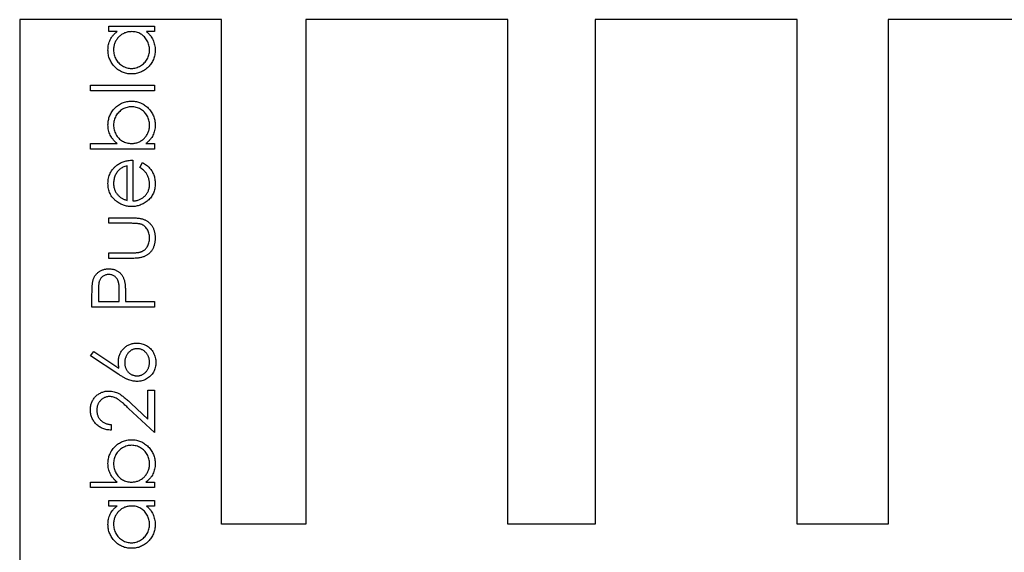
# Model space of a CAD drawing. Header units: millimetres. Extents: x 1 to 327, y 0 to 446.
# Tile 10 of 14: x 268 to 298, y 431 to 446. Entities that reach past the tile are written whole.
import ezdxf

# ---------------------------------------------------------------- set-up
doc = ezdxf.new("R2010")
doc.units = ezdxf.units.MM

msp = doc.modelspace()

# ---------------------------------------------------------------- linework, layer by layer
at = {"color": 7, "linetype": 'Continuous', "lineweight": 25}
for p, q in [((268.481, 446.479), (268.481, 416.479)), ((274.481, 446.479), (268.481, 446.479)), ((274.481, 431.479), (274.481, 446.479)), ((276.981, 446.479), (276.981, 431.479)), ((282.981, 446.479), (276.981, 446.479)), ((282.981, 431.479), (282.981, 446.479)), ((285.581, 446.479), (285.581, 431.479)), ((291.581, 446.479), (285.581, 446.479)), ((291.581, 431.479), (291.581, 446.479)), ((294.281, 446.479), (294.281, 431.479)), ((300.281, 446.479), (294.281, 446.479)), ((271.128, 446.289), (272.481, 446.289)), ((271.128, 446.122), (271.128, 446.289)), ((271.378, 446.122), (271.128, 446.122)), ((272.481, 446.122), (272.247, 446.122)), ((272.481, 446.289), (272.481, 446.122)), ((270.581, 444.531), (272.481, 444.531)), ((270.581, 444.365), (270.581, 444.531)), ((272.481, 444.365), (270.581, 444.365)), ((272.481, 444.531), (272.481, 444.365)), ((270.581, 442.798), (271.373, 442.798)), ((270.581, 442.632), (270.581, 442.798)), ((272.481, 442.632), (270.581, 442.632)), ((272.231, 442.798), (272.481, 442.798)), ((272.481, 442.798), (272.481, 442.632)), ((271.84, 442.299), (271.84, 441.089)), ((271.674, 441.106), (271.674, 442.133)), ((272.054, 442.081), (272.131, 442.228)), ((271.128, 440.59), (271.786, 440.59)), ((271.128, 440.424), (271.128, 440.59)), ((271.755, 440.424), (271.128, 440.424)), ((271.128, 439.545), (271.755, 439.545)), ((271.128, 439.379), (271.128, 439.545)), ((271.774, 439.379), (271.128, 439.379)), ((270.629, 437.93), (270.629, 438.294)), ((270.819, 438.435), (270.819, 438.097)), ((271.436, 438.097), (271.44, 438.421)), ((271.626, 438.229), (271.626, 438.097)), ((272.481, 437.93), (270.629, 437.93)), ((270.819, 438.097), (271.436, 438.097)), ((271.626, 438.097), (272.481, 438.097)), ((272.481, 438.097), (272.481, 437.93)), ((270.581, 436.482), (270.682, 436.61)), ((271.427, 435.929), (270.581, 436.482)), ((270.682, 436.61), (271.43, 436.121)), ((272.291, 435.461), (272.481, 435.461)), ((272.291, 434.6), (272.291, 435.461)), ((272.481, 435.461), (272.481, 434.203)), ((271.797, 435.063), (272.291, 434.6)), ((272.481, 434.203), (271.715, 434.921)), ((271.199, 434.44), (271.199, 434.274)), ((270.581, 432.73), (271.373, 432.73)), ((270.581, 432.564), (270.581, 432.73)), ((272.231, 432.73), (272.481, 432.73)), ((272.481, 432.73), (272.481, 432.564)), ((272.481, 432.564), (270.581, 432.564)), ((271.128, 432.184), (272.481, 432.184)), ((271.128, 432.018), (271.128, 432.184)), ((272.481, 432.184), (272.481, 432.018)), ((271.378, 432.018), (271.128, 432.018)), ((272.481, 432.018), (272.247, 432.018)), ((276.981, 431.479), (274.481, 431.479)), ((285.581, 431.479), (282.981, 431.479)), ((294.281, 431.479), (291.581, 431.479))]:
    msp.add_line(p, q, dxfattribs=at)
for points, knots in [([(271.104, 445.575), (271.105, 445.602), (271.106, 445.657), (271.118, 445.736), (271.14, 445.811), (271.168, 445.882), (271.206, 445.949), (271.254, 446.012), (271.312, 446.071), (271.355, 446.105), (271.378, 446.122)], [0, 0, 0, 0, 0.129876, 0.254681, 0.376055, 0.495308, 0.61515, 0.738121, 0.865633, 1, 1, 1, 1]), ([(271.807, 446.122), (271.789, 446.122), (271.752, 446.121), (271.698, 446.113), (271.646, 446.101), (271.597, 446.084), (271.55, 446.061), (271.505, 446.034), (271.463, 446.002), (271.423, 445.965), (271.388, 445.925), (271.356, 445.882), (271.33, 445.837), (271.308, 445.789), (271.291, 445.74), (271.279, 445.687), (271.271, 445.633), (271.27, 445.596), (271.27, 445.577)], [0, 0, 0, 0, 0.0656338, 0.1291881, 0.1912187, 0.2519128, 0.3125075, 0.3734944, 0.4351516, 0.4987415, 0.5620952, 0.6241866, 0.6854757, 0.7460968, 0.8076116, 0.8699666, 0.933951, 1, 1, 1, 1]), ([(272.339, 445.576), (272.338, 445.6), (272.336, 445.647), (272.323, 445.718), (272.3, 445.786), (272.269, 445.852), (272.231, 445.913), (272.187, 445.968), (272.136, 446.014), (272.079, 446.053), (272.016, 446.084), (271.95, 446.107), (271.88, 446.12), (271.832, 446.122), (271.807, 446.122)], [0, 0, 0, 0, 0.0848229, 0.1687042, 0.2527478, 0.3384562, 0.4233397, 0.505813, 0.586129, 0.6674688, 0.7488519, 0.8304115, 0.9134348, 1, 1, 1, 1]), ([(272.247, 446.122), (272.268, 446.104), (272.309, 446.067), (272.364, 446.006), (272.408, 445.941), (272.444, 445.873), (272.471, 445.802), (272.491, 445.727), (272.503, 445.65), (272.504, 445.596), (272.505, 445.57)], [0, 0, 0, 0, 0.134291, 0.26246, 0.386305, 0.507193, 0.627322, 0.748159, 0.872377, 1, 1, 1, 1]), ([(271.801, 444.864), (271.777, 444.865), (271.731, 444.866), (271.662, 444.876), (271.596, 444.892), (271.533, 444.915), (271.473, 444.945), (271.415, 444.981), (271.359, 445.023), (271.308, 445.072), (271.26, 445.125), (271.218, 445.181), (271.183, 445.24), (271.154, 445.302), (271.131, 445.366), (271.115, 445.434), (271.106, 445.503), (271.105, 445.551), (271.104, 445.575)], [0, 0, 0, 0, 0.063775, 0.126079, 0.186904, 0.247574, 0.308003, 0.369132, 0.432033, 0.496791, 0.561611, 0.624914, 0.686726, 0.748079, 0.809582, 0.871631, 0.934886, 1, 1, 1, 1]), ([(271.27, 445.577), (271.271, 445.553), (271.273, 445.505), (271.286, 445.434), (271.308, 445.367), (271.338, 445.303), (271.377, 445.244), (271.423, 445.19), (271.476, 445.143), (271.535, 445.103), (271.598, 445.07), (271.665, 445.047), (271.733, 445.032), (271.779, 445.031), (271.802, 445.03)], [0, 0, 0, 0, 0.0859276, 0.1696074, 0.2524963, 0.3362721, 0.4197767, 0.5020302, 0.5851025, 0.6698193, 0.7541647, 0.8366448, 0.918003, 1, 1, 1, 1]), ([(272.505, 445.57), (272.504, 445.546), (272.503, 445.499), (272.493, 445.429), (272.477, 445.362), (272.455, 445.298), (272.425, 445.237), (272.39, 445.178), (272.348, 445.122), (272.3, 445.07), (272.248, 445.022), (272.193, 444.979), (272.134, 444.944), (272.073, 444.914), (272.009, 444.892), (271.942, 444.876), (271.872, 444.866), (271.825, 444.865), (271.801, 444.864)], [0, 0, 0, 0, 0.06462, 0.127433, 0.189004, 0.24993, 0.310668, 0.372329, 0.434939, 0.499576, 0.564191, 0.626735, 0.688109, 0.749294, 0.810331, 0.871901, 0.935046, 1, 1, 1, 1]), ([(271.802, 445.03), (271.826, 445.031), (271.872, 445.033), (271.94, 445.047), (272.006, 445.071), (272.07, 445.103), (272.13, 445.144), (272.184, 445.191), (272.23, 445.245), (272.269, 445.305), (272.3, 445.369), (272.322, 445.436), (272.336, 445.505), (272.338, 445.552), (272.339, 445.576)], [0, 0, 0, 0, 0.081596, 0.162873, 0.245092, 0.330422, 0.416116, 0.499851, 0.583013, 0.66713, 0.751291, 0.833771, 0.916249, 1, 1, 1, 1]), ([(271.104, 443.35), (271.104, 443.374), (271.106, 443.421), (271.116, 443.491), (271.132, 443.558), (271.154, 443.622), (271.183, 443.683), (271.218, 443.742), (271.26, 443.798), (271.308, 443.85), (271.36, 443.899), (271.416, 443.941), (271.474, 443.977), (271.536, 444.006), (271.599, 444.029), (271.666, 444.045), (271.736, 444.055), (271.783, 444.056), (271.807, 444.057)], [0, 0, 0, 0, 0.0646486, 0.1278213, 0.1894193, 0.2503722, 0.3111375, 0.3728253, 0.4354632, 0.5001282, 0.5647725, 0.6273443, 0.6889194, 0.7498292, 0.8105779, 0.8721758, 0.9350171, 1, 1, 1, 1]), ([(271.807, 444.057), (271.831, 444.056), (271.877, 444.055), (271.946, 444.045), (272.012, 444.029), (272.075, 444.005), (272.136, 443.976), (272.194, 443.939), (272.249, 443.897), (272.301, 443.848), (272.349, 443.795), (272.39, 443.739), (272.426, 443.68), (272.455, 443.618), (272.477, 443.554), (272.493, 443.486), (272.503, 443.416), (272.504, 443.369), (272.505, 443.345)], [0, 0, 0, 0, 0.064015, 0.126228, 0.187289, 0.247869, 0.308511, 0.369727, 0.432536, 0.497198, 0.561923, 0.625133, 0.686855, 0.748117, 0.80953, 0.871487, 0.934981, 1, 1, 1, 1]), ([(271.807, 443.89), (271.784, 443.889), (271.737, 443.887), (271.669, 443.873), (271.602, 443.849), (271.538, 443.817), (271.478, 443.777), (271.425, 443.729), (271.378, 443.676), (271.34, 443.616), (271.308, 443.552), (271.287, 443.485), (271.273, 443.416), (271.271, 443.37), (271.27, 443.346)], [0, 0, 0, 0, 0.082066, 0.163805, 0.246618, 0.331983, 0.417466, 0.500907, 0.584103, 0.668254, 0.752056, 0.83457, 0.916652, 1, 1, 1, 1]), ([(272.339, 443.344), (272.338, 443.368), (272.336, 443.416), (272.323, 443.486), (272.301, 443.554), (272.27, 443.618), (272.232, 443.677), (272.186, 443.73), (272.133, 443.778), (272.074, 443.817), (272.01, 443.85), (271.944, 443.873), (271.876, 443.888), (271.83, 443.89), (271.807, 443.89)], [0, 0, 0, 0, 0.085997, 0.169744, 0.2527, 0.336543, 0.419877, 0.502482, 0.585294, 0.670197, 0.754809, 0.836942, 0.917937, 1, 1, 1, 1]), ([(271.373, 442.798), (271.352, 442.817), (271.31, 442.853), (271.255, 442.915), (271.208, 442.979), (271.17, 443.047), (271.14, 443.118), (271.119, 443.192), (271.106, 443.27), (271.105, 443.323), (271.104, 443.35)], [0, 0, 0, 0, 0.134636, 0.262681, 0.38719, 0.50839, 0.628966, 0.749723, 0.873248, 1, 1, 1, 1]), ([(271.27, 443.346), (271.271, 443.322), (271.273, 443.274), (271.287, 443.204), (271.308, 443.135), (271.34, 443.069), (271.378, 443.008), (271.423, 442.953), (271.474, 442.906), (271.531, 442.867), (271.593, 442.836), (271.659, 442.814), (271.729, 442.801), (271.777, 442.799), (271.802, 442.798)], [0, 0, 0, 0, 0.08473, 0.168173, 0.252405, 0.3386, 0.423991, 0.506375, 0.587514, 0.668405, 0.749699, 0.831031, 0.913964, 1, 1, 1, 1]), ([(271.802, 442.798), (271.82, 442.799), (271.857, 442.8), (271.911, 442.807), (271.963, 442.819), (272.012, 442.837), (272.059, 442.859), (272.104, 442.886), (272.146, 442.918), (272.185, 442.955), (272.221, 442.995), (272.253, 443.038), (272.279, 443.083), (272.301, 443.131), (272.318, 443.181), (272.33, 443.233), (272.338, 443.288), (272.338, 443.325), (272.339, 443.344)], [0, 0, 0, 0, 0.0656532, 0.1292264, 0.1912753, 0.2519874, 0.3126001, 0.3732344, 0.4349099, 0.4982228, 0.5615953, 0.6240549, 0.6849872, 0.7460216, 0.8075546, 0.8699281, 0.9339315, 1, 1, 1, 1]), ([(272.505, 443.345), (272.504, 443.317), (272.503, 443.264), (272.49, 443.185), (272.469, 443.11), (272.441, 443.039), (272.403, 442.972), (272.355, 442.909), (272.297, 442.85), (272.253, 442.816), (272.231, 442.798)], [0, 0, 0, 0, 0.129462, 0.253852, 0.374822, 0.494229, 0.613939, 0.736955, 0.86464, 1, 1, 1, 1]), ([(271.37, 442.152), (271.386, 442.164), (271.418, 442.187), (271.47, 442.216), (271.524, 442.242), (271.582, 442.262), (271.642, 442.279), (271.705, 442.29), (271.772, 442.297), (271.817, 442.299), (271.84, 442.299)], [0, 0, 0, 0, 0.118522, 0.236255, 0.356174, 0.47725, 0.60154, 0.729618, 0.862158, 1, 1, 1, 1]), ([(271.104, 441.607), (271.105, 441.635), (271.106, 441.689), (271.119, 441.769), (271.14, 441.844), (271.169, 441.915), (271.206, 441.981), (271.253, 442.043), (271.307, 442.101), (271.349, 442.135), (271.37, 442.152)], [0, 0, 0, 0, 0.132049, 0.259049, 0.381904, 0.502516, 0.622728, 0.744726, 0.870101, 1, 1, 1, 1]), ([(271.674, 442.133), (271.652, 442.127), (271.609, 442.116), (271.551, 442.091), (271.498, 442.064), (271.453, 442.031), (271.413, 441.994), (271.378, 441.951), (271.346, 441.904), (271.32, 441.851), (271.298, 441.795), (271.282, 441.736), (271.272, 441.676), (271.271, 441.636), (271.27, 441.616)], [0, 0, 0, 0, 0.096257, 0.184782, 0.267525, 0.344439, 0.419646, 0.496623, 0.576672, 0.660317, 0.74526, 0.830065, 0.914432, 1, 1, 1, 1]), ([(272.339, 441.582), (272.338, 441.599), (272.338, 441.632), (272.331, 441.681), (272.321, 441.729), (272.307, 441.776), (272.291, 441.822), (272.271, 441.864), (272.248, 441.902), (272.223, 441.938), (272.192, 441.973), (272.153, 442.008), (272.107, 442.045), (272.072, 442.068), (272.054, 442.081)], [0, 0, 0, 0, 0.082597, 0.163889, 0.245674, 0.327919, 0.408809, 0.485689, 0.559113, 0.630217, 0.705259, 0.79157, 0.88979, 1, 1, 1, 1]), ([(272.131, 442.228), (272.152, 442.216), (272.193, 442.194), (272.248, 442.154), (272.298, 442.113), (272.341, 442.068), (272.38, 442.021), (272.413, 441.97), (272.441, 441.917), (272.464, 441.861), (272.482, 441.802), (272.496, 441.739), (272.503, 441.672), (272.504, 441.626), (272.505, 441.603)], [0, 0, 0, 0, 0.093384, 0.181689, 0.265546, 0.346039, 0.424597, 0.501912, 0.580013, 0.658291, 0.738533, 0.821867, 0.908787, 1, 1, 1, 1]), ([(271.356, 441.078), (271.336, 441.095), (271.297, 441.128), (271.245, 441.184), (271.201, 441.244), (271.165, 441.309), (271.138, 441.378), (271.118, 441.45), (271.106, 441.527), (271.105, 441.58), (271.104, 441.607)], [0, 0, 0, 0, 0.128851, 0.253207, 0.374634, 0.495346, 0.616346, 0.739634, 0.866826, 1, 1, 1, 1]), ([(271.27, 441.616), (271.27, 441.599), (271.271, 441.566), (271.277, 441.518), (271.287, 441.472), (271.301, 441.427), (271.319, 441.384), (271.341, 441.343), (271.367, 441.304), (271.387, 441.279), (271.397, 441.267)], [0, 0, 0, 0, 0.131103, 0.259163, 0.384194, 0.506328, 0.629067, 0.750648, 0.874028, 1, 1, 1, 1]), ([(272.505, 441.603), (272.504, 441.577), (272.503, 441.526), (272.493, 441.453), (272.476, 441.383), (272.453, 441.318), (272.422, 441.257), (272.385, 441.201), (272.342, 441.148), (272.292, 441.102), (272.238, 441.06), (272.182, 441.023), (272.124, 440.992), (272.064, 440.967), (272.002, 440.947), (271.939, 440.932), (271.874, 440.924), (271.83, 440.923), (271.808, 440.922)], [0, 0, 0, 0, 0.0715779, 0.1396278, 0.2047946, 0.2681322, 0.3298104, 0.3912974, 0.4534289, 0.5165464, 0.5796254, 0.6411124, 0.7012869, 0.760489, 0.8199336, 0.8789208, 0.9389834, 1, 1, 1, 1]), ([(271.84, 441.089), (271.858, 441.089), (271.893, 441.091), (271.944, 441.098), (271.993, 441.11), (272.039, 441.127), (272.083, 441.147), (272.124, 441.171), (272.163, 441.201), (272.199, 441.233), (272.232, 441.27), (272.261, 441.308), (272.285, 441.349), (272.304, 441.391), (272.32, 441.436), (272.33, 441.483), (272.337, 441.532), (272.338, 441.565), (272.339, 441.582)], [0, 0, 0, 0, 0.068385, 0.134476, 0.198391, 0.260753, 0.321829, 0.383037, 0.444653, 0.507398, 0.569825, 0.630778, 0.690929, 0.750945, 0.811049, 0.872331, 0.935004, 1, 1, 1, 1]), ([(271.397, 441.267), (271.405, 441.258), (271.421, 441.24), (271.449, 441.216), (271.479, 441.193), (271.513, 441.173), (271.549, 441.153), (271.588, 441.136), (271.629, 441.12), (271.659, 441.111), (271.674, 441.106)], [0, 0, 0, 0, 0.109988, 0.222589, 0.338513, 0.459696, 0.585519, 0.717507, 0.854661, 1, 1, 1, 1]), ([(271.808, 440.922), (271.787, 440.923), (271.746, 440.924), (271.685, 440.931), (271.626, 440.943), (271.568, 440.96), (271.512, 440.982), (271.458, 441.009), (271.406, 441.041), (271.373, 441.066), (271.356, 441.078)], [0, 0, 0, 0, 0.128045, 0.253768, 0.377428, 0.500551, 0.623296, 0.746578, 0.872348, 1, 1, 1, 1]), ([(271.786, 440.59), (271.809, 440.59), (271.852, 440.589), (271.915, 440.586), (271.974, 440.581), (272.029, 440.574), (272.079, 440.565), (272.125, 440.553), (272.167, 440.539), (272.205, 440.524), (272.239, 440.506), (272.272, 440.486), (272.302, 440.464), (272.331, 440.44), (272.357, 440.413), (272.382, 440.385), (272.405, 440.355), (272.426, 440.322), (272.444, 440.287), (272.461, 440.251), (272.474, 440.212), (272.485, 440.17), (272.494, 440.127), (272.5, 440.082), (272.504, 440.034), (272.505, 440.002), (272.505, 439.985)], [0, 0, 0, 0, 0.0622168, 0.1207091, 0.1755675, 0.2265557, 0.2737429, 0.317339, 0.3578786, 0.3954732, 0.4311378, 0.4661505, 0.5010721, 0.5354842, 0.569994, 0.6048156, 0.6399412, 0.6757907, 0.7120808, 0.7493155, 0.7875781, 0.826765, 0.8678142, 0.9101498, 0.9539337, 1, 1, 1, 1]), ([(272.085, 440.396), (272.078, 440.398), (272.061, 440.403), (272.034, 440.409), (272.001, 440.413), (271.962, 440.417), (271.918, 440.42), (271.868, 440.422), (271.814, 440.424), (271.775, 440.424), (271.755, 440.424)], [0, 0, 0, 0, 0.069693, 0.154074, 0.254591, 0.371465, 0.504755, 0.653494, 0.818953, 1, 1, 1, 1]), ([(272.339, 439.987), (272.338, 440.012), (272.336, 440.06), (272.323, 440.129), (272.301, 440.192), (272.271, 440.248), (272.233, 440.298), (272.189, 440.34), (272.14, 440.374), (272.104, 440.389), (272.085, 440.396)], [0, 0, 0, 0, 0.144632, 0.279837, 0.408371, 0.533043, 0.653596, 0.770016, 0.884339, 1, 1, 1, 1]), ([(272.505, 439.985), (272.505, 439.969), (272.504, 439.937), (272.5, 439.889), (272.494, 439.844), (272.485, 439.8), (272.474, 439.759), (272.46, 439.72), (272.444, 439.683), (272.426, 439.648), (272.405, 439.615), (272.382, 439.584), (272.357, 439.556), (272.33, 439.529), (272.301, 439.505), (272.27, 439.483), (272.238, 439.463), (272.203, 439.445), (272.164, 439.429), (272.122, 439.415), (272.075, 439.404), (272.023, 439.395), (271.967, 439.388), (271.907, 439.382), (271.842, 439.38), (271.797, 439.379), (271.774, 439.379)], [0, 0, 0, 0, 0.045157, 0.088737, 0.130549, 0.17109, 0.210119, 0.247908, 0.284992, 0.321132, 0.356538, 0.391704, 0.426128, 0.460451, 0.494916, 0.529482, 0.564528, 0.600052, 0.637495, 0.678178, 0.722552, 0.770157, 0.82186, 0.877053, 0.936517, 1, 1, 1, 1]), ([(272.072, 439.571), (272.082, 439.575), (272.102, 439.582), (272.131, 439.595), (272.157, 439.611), (272.183, 439.628), (272.207, 439.648), (272.228, 439.671), (272.249, 439.695), (272.274, 439.731), (272.3, 439.78), (272.323, 439.844), (272.336, 439.914), (272.338, 439.962), (272.339, 439.987)], [0, 0, 0, 0, 0.060487, 0.119716, 0.178086, 0.235971, 0.29461, 0.353536, 0.413161, 0.474545, 0.599234, 0.727029, 0.859695, 1, 1, 1, 1]), ([(271.755, 439.545), (271.774, 439.545), (271.809, 439.545), (271.86, 439.546), (271.906, 439.549), (271.948, 439.551), (271.985, 439.555), (272.018, 439.56), (272.047, 439.564), (272.064, 439.569), (272.072, 439.571)], [0, 0, 0, 0, 0.173617, 0.33212, 0.477936, 0.609932, 0.727032, 0.831671, 0.921715, 1, 1, 1, 1]), ([(270.657, 438.716), (270.66, 438.728), (270.667, 438.754), (270.681, 438.79), (270.698, 438.825), (270.716, 438.858), (270.738, 438.889), (270.762, 438.918), (270.789, 438.946), (270.818, 438.971), (270.849, 438.995), (270.883, 439.015), (270.919, 439.032), (270.956, 439.046), (270.996, 439.057), (271.038, 439.065), (271.081, 439.069), (271.111, 439.07), (271.126, 439.07)], [0, 0, 0, 0, 0.062472, 0.123472, 0.183383, 0.243116, 0.302081, 0.361286, 0.42141, 0.48249, 0.544101, 0.605721, 0.667186, 0.730025, 0.794582, 0.860367, 0.928918, 1, 1, 1, 1]), ([(271.126, 439.07), (271.141, 439.07), (271.171, 439.07), (271.214, 439.064), (271.256, 439.057), (271.296, 439.046), (271.333, 439.032), (271.369, 439.016), (271.402, 438.995), (271.433, 438.972), (271.462, 438.947), (271.489, 438.918), (271.513, 438.888), (271.535, 438.855), (271.554, 438.82), (271.57, 438.782), (271.585, 438.742), (271.592, 438.715), (271.596, 438.701)], [0, 0, 0, 0, 0.070119, 0.137192, 0.202016, 0.264631, 0.326117, 0.38601, 0.445812, 0.505298, 0.564633, 0.624283, 0.683902, 0.743953, 0.805388, 0.868388, 0.933084, 1, 1, 1, 1]), ([(271.126, 438.904), (271.112, 438.903), (271.082, 438.902), (271.039, 438.892), (270.997, 438.876), (270.959, 438.853), (270.924, 438.825), (270.893, 438.792), (270.869, 438.755), (270.852, 438.721), (270.843, 438.691), (270.836, 438.664), (270.831, 438.634), (270.827, 438.601), (270.823, 438.564), (270.82, 438.524), (270.819, 438.481), (270.819, 438.451), (270.819, 438.435)], [0, 0, 0, 0, 0.070034, 0.139219, 0.208168, 0.279134, 0.349937, 0.418294, 0.48754, 0.557577, 0.59549, 0.638118, 0.685957, 0.738222, 0.796132, 0.858537, 0.926668, 1, 1, 1, 1]), ([(271.44, 438.421), (271.44, 438.437), (271.44, 438.467), (271.438, 438.511), (271.436, 438.552), (271.432, 438.59), (271.427, 438.625), (271.421, 438.655), (271.415, 438.683), (271.404, 438.715), (271.388, 438.751), (271.363, 438.791), (271.332, 438.824), (271.297, 438.853), (271.258, 438.876), (271.216, 438.892), (271.172, 438.902), (271.142, 438.903), (271.126, 438.904)], [0, 0, 0, 0, 0.072547, 0.14005, 0.202519, 0.260605, 0.313264, 0.361727, 0.40489, 0.444319, 0.516599, 0.586409, 0.654996, 0.724302, 0.793411, 0.86161, 0.929538, 1, 1, 1, 1]), ([(270.629, 438.294), (270.629, 438.319), (270.629, 438.367), (270.631, 438.435), (270.633, 438.498), (270.636, 438.553), (270.639, 438.603), (270.644, 438.646), (270.649, 438.683), (270.654, 438.705), (270.657, 438.716)], [0, 0, 0, 0, 0.176956, 0.339055, 0.486318, 0.618781, 0.735619, 0.838742, 0.926457, 1, 1, 1, 1]), ([(271.596, 438.701), (271.598, 438.689), (271.604, 438.664), (271.61, 438.622), (271.615, 438.573), (271.619, 438.517), (271.622, 438.455), (271.625, 438.386), (271.626, 438.31), (271.626, 438.257), (271.626, 438.229)], [0, 0, 0, 0, 0.075172, 0.164743, 0.268011, 0.385964, 0.517799, 0.663698, 0.824417, 1, 1, 1, 1]), ([(271.413, 436.313), (271.413, 436.332), (271.414, 436.369), (271.422, 436.423), (271.434, 436.475), (271.451, 436.525), (271.474, 436.573), (271.501, 436.619), (271.534, 436.662), (271.57, 436.703), (271.611, 436.74), (271.654, 436.773), (271.7, 436.801), (271.748, 436.823), (271.798, 436.84), (271.85, 436.853), (271.905, 436.86), (271.942, 436.861), (271.961, 436.862)], [0, 0, 0, 0, 0.0652596, 0.1280367, 0.189726, 0.2506292, 0.3112584, 0.3726024, 0.4347907, 0.498867, 0.5629146, 0.6253612, 0.6865581, 0.7475759, 0.808479, 0.8706851, 0.934312, 1, 1, 1, 1]), ([(271.961, 436.862), (271.987, 436.861), (272.038, 436.86), (272.112, 436.845), (272.183, 436.822), (272.249, 436.789), (272.311, 436.749), (272.365, 436.699), (272.414, 436.642), (272.454, 436.578), (272.487, 436.508), (272.511, 436.436), (272.526, 436.36), (272.528, 436.309), (272.529, 436.283)], [0, 0, 0, 0, 0.08595, 0.16913, 0.250406, 0.33193, 0.413348, 0.494159, 0.57601, 0.660748, 0.745776, 0.830039, 0.914025, 1, 1, 1, 1]), ([(271.971, 436.696), (271.959, 436.695), (271.934, 436.695), (271.897, 436.688), (271.862, 436.679), (271.829, 436.666), (271.797, 436.648), (271.766, 436.627), (271.737, 436.602), (271.709, 436.574), (271.685, 436.542), (271.662, 436.509), (271.644, 436.475), (271.629, 436.438), (271.617, 436.401), (271.608, 436.361), (271.604, 436.32), (271.603, 436.292), (271.602, 436.278)], [0, 0, 0, 0, 0.061175, 0.120067, 0.178335, 0.236401, 0.29511, 0.354933, 0.416985, 0.480959, 0.546166, 0.609633, 0.673414, 0.736267, 0.800306, 0.864696, 0.931644, 1, 1, 1, 1]), ([(272.339, 436.292), (272.338, 436.306), (272.337, 436.333), (272.333, 436.373), (272.324, 436.411), (272.313, 436.447), (272.297, 436.482), (272.279, 436.516), (272.256, 436.548), (272.231, 436.578), (272.204, 436.605), (272.175, 436.63), (272.145, 436.65), (272.113, 436.667), (272.079, 436.68), (272.045, 436.689), (272.008, 436.695), (271.984, 436.695), (271.971, 436.696)], [0, 0, 0, 0, 0.067955, 0.133269, 0.197814, 0.260677, 0.323397, 0.386364, 0.449644, 0.514795, 0.579233, 0.641329, 0.701377, 0.760739, 0.819228, 0.878125, 0.938154, 1, 1, 1, 1]), ([(271.43, 436.121), (271.425, 436.154), (271.415, 436.217), (271.413, 436.282), (271.413, 436.313)], [0, 0, 0, 0, 0.512659, 1, 1, 1, 1]), ([(271.602, 436.278), (271.603, 436.264), (271.604, 436.236), (271.608, 436.196), (271.617, 436.157), (271.629, 436.121), (271.644, 436.087), (271.662, 436.054), (271.684, 436.024), (271.71, 435.996), (271.737, 435.971), (271.766, 435.949), (271.797, 435.93), (271.829, 435.915), (271.863, 435.903), (271.897, 435.894), (271.934, 435.89), (271.959, 435.889), (271.971, 435.888)], [0, 0, 0, 0, 0.070564, 0.138446, 0.203708, 0.266871, 0.328908, 0.390959, 0.452928, 0.515991, 0.578138, 0.639111, 0.698502, 0.757418, 0.816486, 0.876329, 0.936849, 1, 1, 1, 1]), ([(272.529, 436.283), (272.528, 436.258), (272.526, 436.209), (272.512, 436.136), (272.489, 436.066), (272.456, 436), (272.416, 435.939), (272.368, 435.883), (272.312, 435.835), (272.249, 435.795), (272.182, 435.763), (272.112, 435.739), (272.039, 435.725), (271.99, 435.723), (271.965, 435.722)], [0, 0, 0, 0, 0.0843477, 0.1670781, 0.2496046, 0.3329741, 0.4161614, 0.4978114, 0.5806859, 0.6649265, 0.749428, 0.8324844, 0.9156263, 1, 1, 1, 1]), ([(271.971, 435.888), (271.984, 435.889), (272.008, 435.889), (272.045, 435.895), (272.079, 435.904), (272.113, 435.918), (272.145, 435.934), (272.175, 435.955), (272.204, 435.978), (272.231, 436.006), (272.257, 436.036), (272.279, 436.068), (272.297, 436.102), (272.313, 436.137), (272.324, 436.174), (272.333, 436.212), (272.337, 436.251), (272.338, 436.278), (272.339, 436.292)], [0, 0, 0, 0, 0.061835, 0.121854, 0.180741, 0.23922, 0.298291, 0.358667, 0.420363, 0.48479, 0.549929, 0.613703, 0.676659, 0.739368, 0.80222, 0.866754, 0.932057, 1, 1, 1, 1]), ([(271.965, 435.722), (271.946, 435.723), (271.907, 435.724), (271.848, 435.733), (271.787, 435.747), (271.736, 435.763), (271.694, 435.78), (271.66, 435.794), (271.625, 435.812), (271.589, 435.831), (271.55, 435.852), (271.51, 435.876), (271.469, 435.902), (271.441, 435.92), (271.427, 435.929)], [0, 0, 0, 0, 0.097818, 0.199726, 0.305276, 0.415811, 0.474472, 0.537274, 0.603657, 0.674299, 0.749834, 0.828598, 0.912378, 1, 1, 1, 1]), ([(270.581, 434.878), (270.582, 434.898), (270.583, 434.938), (270.591, 434.996), (270.603, 435.052), (270.622, 435.104), (270.645, 435.154), (270.673, 435.2), (270.706, 435.244), (270.745, 435.283), (270.786, 435.319), (270.831, 435.351), (270.876, 435.377), (270.924, 435.4), (270.973, 435.416), (271.024, 435.429), (271.078, 435.436), (271.114, 435.437), (271.132, 435.437)], [0, 0, 0, 0, 0.06948, 0.136525, 0.200801, 0.263983, 0.325711, 0.387271, 0.449493, 0.512955, 0.576266, 0.637575, 0.697901, 0.757558, 0.816588, 0.876646, 0.937286, 1, 1, 1, 1]), ([(271.147, 435.271), (271.134, 435.271), (271.109, 435.27), (271.073, 435.264), (271.038, 435.255), (271.004, 435.243), (270.971, 435.226), (270.94, 435.206), (270.91, 435.182), (270.882, 435.155), (270.856, 435.125), (270.833, 435.094), (270.814, 435.06), (270.799, 435.025), (270.786, 434.989), (270.778, 434.95), (270.773, 434.91), (270.772, 434.883), (270.771, 434.869)], [0, 0, 0, 0, 0.061965, 0.122122, 0.180988, 0.239933, 0.299906, 0.359989, 0.421776, 0.486576, 0.551535, 0.615018, 0.677259, 0.73973, 0.80305, 0.866495, 0.931973, 1, 1, 1, 1]), ([(271.132, 435.437), (271.158, 435.436), (271.209, 435.435), (271.284, 435.419), (271.357, 435.396), (271.416, 435.367), (271.463, 435.338), (271.502, 435.313), (271.543, 435.282), (271.589, 435.247), (271.636, 435.207), (271.688, 435.164), (271.741, 435.115), (271.778, 435.081), (271.797, 435.063)], [0, 0, 0, 0, 0.0986906, 0.1956494, 0.2923882, 0.3912968, 0.4448163, 0.5039191, 0.5700349, 0.6425933, 0.7219606, 0.8079436, 0.9004812, 1, 1, 1, 1]), ([(271.715, 434.921), (271.696, 434.938), (271.661, 434.972), (271.61, 435.019), (271.563, 435.062), (271.519, 435.1), (271.478, 435.133), (271.442, 435.162), (271.409, 435.185), (271.37, 435.21), (271.323, 435.235), (271.266, 435.256), (271.207, 435.269), (271.167, 435.27), (271.147, 435.271)], [0, 0, 0, 0, 0.110803, 0.212829, 0.306101, 0.390647, 0.466924, 0.534481, 0.593587, 0.644557, 0.7362, 0.825024, 0.911986, 1, 1, 1, 1]), ([(271.199, 434.274), (271.177, 434.275), (271.133, 434.277), (271.07, 434.287), (271.01, 434.301), (270.953, 434.321), (270.899, 434.346), (270.847, 434.376), (270.799, 434.412), (270.755, 434.452), (270.714, 434.496), (270.678, 434.543), (270.649, 434.593), (270.624, 434.645), (270.605, 434.7), (270.591, 434.757), (270.583, 434.816), (270.582, 434.857), (270.581, 434.878)], [0, 0, 0, 0, 0.0687908, 0.1351033, 0.1989787, 0.2619043, 0.323495, 0.3851954, 0.4469692, 0.5097648, 0.5722506, 0.6334052, 0.6932512, 0.7525832, 0.8125793, 0.8732751, 0.9355499, 1, 1, 1, 1]), ([(270.771, 434.869), (270.772, 434.855), (270.772, 434.826), (270.778, 434.785), (270.786, 434.745), (270.799, 434.707), (270.814, 434.67), (270.834, 434.636), (270.857, 434.604), (270.883, 434.573), (270.913, 434.546), (270.945, 434.521), (270.981, 434.499), (271.019, 434.481), (271.06, 434.465), (271.104, 434.454), (271.15, 434.445), (271.182, 434.442), (271.199, 434.44)], [0, 0, 0, 0, 0.06443, 0.12653, 0.186744, 0.245898, 0.304053, 0.362196, 0.420655, 0.480331, 0.540663, 0.600744, 0.661982, 0.72448, 0.789067, 0.856333, 0.926362, 1, 1, 1, 1]), ([(271.104, 433.282), (271.104, 433.306), (271.106, 433.354), (271.116, 433.423), (271.132, 433.49), (271.154, 433.554), (271.183, 433.615), (271.218, 433.674), (271.26, 433.73), (271.308, 433.783), (271.36, 433.831), (271.416, 433.873), (271.474, 433.909), (271.536, 433.938), (271.599, 433.961), (271.666, 433.977), (271.736, 433.987), (271.783, 433.988), (271.807, 433.989)], [0, 0, 0, 0, 0.0646486, 0.1278213, 0.1894193, 0.2503722, 0.3111375, 0.3728253, 0.4354632, 0.5001282, 0.5647725, 0.6273443, 0.6889194, 0.7498292, 0.8105779, 0.8721758, 0.9350171, 1, 1, 1, 1]), ([(271.807, 433.823), (271.784, 433.822), (271.737, 433.82), (271.669, 433.806), (271.602, 433.781), (271.538, 433.749), (271.478, 433.709), (271.425, 433.662), (271.378, 433.608), (271.34, 433.548), (271.308, 433.485), (271.287, 433.418), (271.273, 433.349), (271.271, 433.302), (271.27, 433.278)], [0, 0, 0, 0, 0.082066, 0.163805, 0.246618, 0.331983, 0.417466, 0.500907, 0.584103, 0.668254, 0.752056, 0.83457, 0.916652, 1, 1, 1, 1]), ([(271.807, 433.989), (271.831, 433.988), (271.877, 433.987), (271.946, 433.977), (272.012, 433.961), (272.075, 433.938), (272.136, 433.908), (272.194, 433.872), (272.249, 433.829), (272.301, 433.781), (272.349, 433.728), (272.39, 433.671), (272.426, 433.612), (272.455, 433.55), (272.477, 433.486), (272.493, 433.419), (272.503, 433.349), (272.504, 433.301), (272.505, 433.277)], [0, 0, 0, 0, 0.064015, 0.126228, 0.187289, 0.247869, 0.308511, 0.369727, 0.432536, 0.497198, 0.561923, 0.625133, 0.686855, 0.748117, 0.80953, 0.871487, 0.934981, 1, 1, 1, 1]), ([(272.339, 433.276), (272.338, 433.3), (272.336, 433.348), (272.323, 433.418), (272.301, 433.486), (272.27, 433.55), (272.232, 433.609), (272.186, 433.663), (272.133, 433.71), (272.074, 433.749), (272.01, 433.782), (271.944, 433.805), (271.876, 433.82), (271.83, 433.822), (271.807, 433.823)], [0, 0, 0, 0, 0.085997, 0.169744, 0.2527, 0.336543, 0.419877, 0.502482, 0.585294, 0.670197, 0.754809, 0.836942, 0.917937, 1, 1, 1, 1]), ([(271.373, 432.73), (271.352, 432.749), (271.31, 432.786), (271.255, 432.847), (271.208, 432.911), (271.17, 432.979), (271.14, 433.05), (271.119, 433.125), (271.106, 433.202), (271.105, 433.256), (271.104, 433.282)], [0, 0, 0, 0, 0.134636, 0.262681, 0.38719, 0.50839, 0.628966, 0.749723, 0.873248, 1, 1, 1, 1]), ([(271.27, 433.278), (271.271, 433.254), (271.273, 433.207), (271.287, 433.136), (271.308, 433.067), (271.34, 433.001), (271.378, 432.94), (271.423, 432.885), (271.474, 432.838), (271.531, 432.799), (271.593, 432.768), (271.659, 432.746), (271.729, 432.733), (271.777, 432.731), (271.802, 432.73)], [0, 0, 0, 0, 0.08473, 0.168173, 0.252405, 0.3386, 0.423991, 0.506375, 0.587514, 0.668405, 0.749699, 0.831031, 0.913964, 1, 1, 1, 1]), ([(271.802, 432.73), (271.82, 432.731), (271.857, 432.732), (271.911, 432.74), (271.963, 432.752), (272.012, 432.769), (272.059, 432.791), (272.104, 432.819), (272.146, 432.851), (272.185, 432.887), (272.221, 432.927), (272.253, 432.97), (272.279, 433.016), (272.301, 433.063), (272.318, 433.113), (272.33, 433.166), (272.338, 433.22), (272.338, 433.257), (272.339, 433.276)], [0, 0, 0, 0, 0.0656532, 0.1292264, 0.1912753, 0.2519874, 0.3126001, 0.3732344, 0.4349099, 0.4982228, 0.5615953, 0.6240549, 0.6849872, 0.7460216, 0.8075546, 0.8699281, 0.9339315, 1, 1, 1, 1]), ([(272.505, 433.277), (272.504, 433.25), (272.503, 433.196), (272.49, 433.117), (272.469, 433.042), (272.441, 432.971), (272.403, 432.904), (272.355, 432.841), (272.297, 432.782), (272.253, 432.748), (272.231, 432.73)], [0, 0, 0, 0, 0.129462, 0.253852, 0.374822, 0.494229, 0.613939, 0.736955, 0.86464, 1, 1, 1, 1]), ([(271.104, 431.47), (271.105, 431.498), (271.106, 431.552), (271.118, 431.631), (271.14, 431.706), (271.168, 431.778), (271.206, 431.845), (271.254, 431.908), (271.312, 431.966), (271.355, 432), (271.378, 432.018)], [0, 0, 0, 0, 0.129876, 0.254681, 0.376055, 0.495308, 0.61515, 0.738121, 0.865633, 1, 1, 1, 1]), ([(271.807, 432.018), (271.789, 432.018), (271.752, 432.017), (271.698, 432.009), (271.646, 431.997), (271.597, 431.98), (271.55, 431.957), (271.505, 431.93), (271.463, 431.898), (271.423, 431.861), (271.388, 431.821), (271.356, 431.778), (271.33, 431.733), (271.308, 431.685), (271.291, 431.635), (271.279, 431.583), (271.271, 431.529), (271.27, 431.491), (271.27, 431.473)], [0, 0, 0, 0, 0.065634, 0.129188, 0.191219, 0.251913, 0.312507, 0.373494, 0.435152, 0.498741, 0.562095, 0.624187, 0.685476, 0.746097, 0.807612, 0.869967, 0.933951, 1, 1, 1, 1]), ([(272.339, 431.471), (272.338, 431.495), (272.336, 431.543), (272.323, 431.614), (272.3, 431.682), (272.269, 431.748), (272.231, 431.809), (272.187, 431.863), (272.136, 431.91), (272.079, 431.949), (272.016, 431.98), (271.95, 432.002), (271.88, 432.016), (271.832, 432.017), (271.807, 432.018)], [0, 0, 0, 0, 0.084823, 0.168704, 0.252748, 0.338456, 0.42334, 0.505813, 0.586129, 0.667469, 0.748852, 0.830411, 0.913435, 1, 1, 1, 1]), ([(272.247, 432.018), (272.268, 431.999), (272.309, 431.963), (272.364, 431.902), (272.408, 431.837), (272.444, 431.769), (272.471, 431.697), (272.491, 431.623), (272.503, 431.545), (272.504, 431.492), (272.505, 431.465)], [0, 0, 0, 0, 0.134291, 0.26246, 0.386305, 0.507193, 0.627322, 0.748159, 0.872377, 1, 1, 1, 1]), ([(271.801, 430.76), (271.777, 430.76), (271.731, 430.762), (271.662, 430.771), (271.596, 430.788), (271.533, 430.811), (271.473, 430.84), (271.415, 430.876), (271.359, 430.919), (271.308, 430.967), (271.26, 431.02), (271.218, 431.077), (271.183, 431.136), (271.154, 431.198), (271.131, 431.262), (271.115, 431.329), (271.106, 431.399), (271.105, 431.446), (271.104, 431.47)], [0, 0, 0, 0, 0.063775, 0.126079, 0.186904, 0.247574, 0.308003, 0.369132, 0.432033, 0.496791, 0.561611, 0.624914, 0.686726, 0.748079, 0.809582, 0.871631, 0.934886, 1, 1, 1, 1]), ([(271.27, 431.473), (271.271, 431.448), (271.273, 431.4), (271.286, 431.33), (271.308, 431.263), (271.338, 431.198), (271.377, 431.139), (271.423, 431.085), (271.476, 431.039), (271.535, 430.998), (271.598, 430.966), (271.665, 430.943), (271.733, 430.928), (271.779, 430.927), (271.802, 430.926)], [0, 0, 0, 0, 0.085928, 0.169607, 0.252496, 0.336272, 0.419777, 0.50203, 0.585103, 0.669819, 0.754165, 0.836645, 0.918003, 1, 1, 1, 1]), ([(272.505, 431.465), (272.504, 431.441), (272.503, 431.394), (272.493, 431.325), (272.477, 431.258), (272.455, 431.194), (272.425, 431.133), (272.39, 431.074), (272.348, 431.018), (272.3, 430.966), (272.248, 430.917), (272.193, 430.875), (272.134, 430.84), (272.073, 430.81), (272.009, 430.787), (271.942, 430.771), (271.872, 430.762), (271.825, 430.76), (271.801, 430.76)], [0, 0, 0, 0, 0.06462, 0.127433, 0.189004, 0.24993, 0.310668, 0.372329, 0.434939, 0.499576, 0.564191, 0.626735, 0.688109, 0.749294, 0.810331, 0.871901, 0.935046, 1, 1, 1, 1]), ([(271.802, 430.926), (271.826, 430.927), (271.872, 430.929), (271.94, 430.943), (272.006, 430.967), (272.07, 430.999), (272.13, 431.04), (272.184, 431.087), (272.23, 431.141), (272.269, 431.2), (272.3, 431.264), (272.322, 431.331), (272.336, 431.4), (272.338, 431.447), (272.339, 431.471)], [0, 0, 0, 0, 0.081596, 0.162873, 0.245092, 0.330422, 0.416116, 0.499851, 0.583013, 0.66713, 0.751291, 0.833771, 0.916249, 1, 1, 1, 1])]:
    msp.add_open_spline(points, degree=3, knots=knots, dxfattribs=at)

doc.saveas('drawing.dxf')
